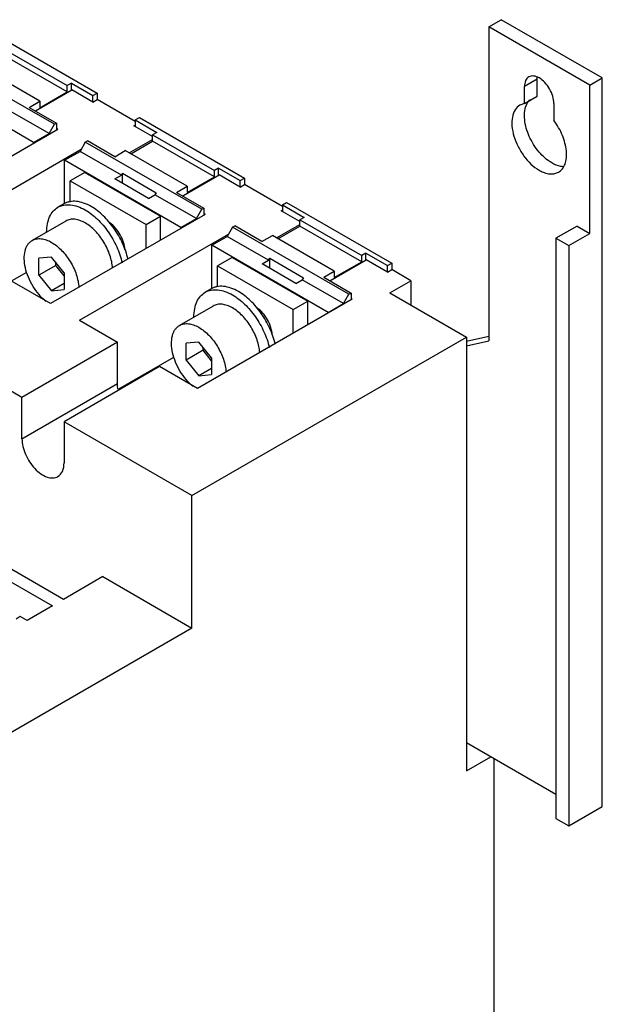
# Model space of a CAD drawing. Header units: millimetres. Extents: x 57 to 443, y 127 to 572.
# Tile 4 of 5: x 345 to 443, y 275 to 441. Entities that reach past the tile are written whole.
import ezdxf

# ---------------------------------------------------------------- set-up
doc = ezdxf.new("R2010")
doc.units = ezdxf.units.MM
doc.header["$LTSCALE"] = 45.402693
doc.layers.add('00_COMPONENTS_2', color=7, linetype='CONTINUOUS')
doc.layers.add('00_COMPONENTS_4', color=7, linetype='CONTINUOUS')

msp = doc.modelspace()

# ---------------------------------------------------------------- linework, layer by layer
at = {"layer": '00_COMPONENTS_2', "color": 7, "linetype": 'Continuous'}
for p, q in [((340.45, 438.51), (358.1, 428.32)), ((342.66, 435.6), (353.06, 429.6)), ((350.92, 423.08), (331.36, 434.36)), ((353.06, 428.53), (342.66, 434.53)), ((348.46, 426.94), (338.07, 432.94)), ((347.42, 420.02), (327.86, 431.31)), ((353.77, 430), (353.06, 429.6)), ((353.06, 428.53), (353.06, 429.6)), ((353.77, 428.8), (353.77, 430)), ((353.77, 430), (357.39, 427.91)), ((348.46, 425.87), (353.06, 428.53)), ((357.39, 427.91), (358.1, 428.32)), ((357.39, 426.81), (357.39, 427.91)), ((358.1, 428.32), (358.1, 427.22)), ((350.02, 421.52), (343.07, 425.53)), ((346.69, 425.92), (348.46, 426.94)), ((346.69, 425.92), (351.27, 423.28)), ((348.46, 426.94), (348.46, 425.87)), ((364.49, 423.81), (365.2, 424.22)), ((364.49, 423.81), (364.49, 422.71)), ((364.49, 423.81), (368.12, 421.72)), ((365.2, 424.22), (382.85, 414.03)), ((350.02, 421.52), (350.92, 423.08)), ((350.92, 423.08), (351.27, 423.28)), ((351.27, 423.28), (351.27, 422.07)), ((347.42, 420.02), (350.02, 421.52)), ((368.12, 421.72), (367.41, 421.31)), ((367.41, 420.24), (367.41, 421.31)), ((367.41, 421.31), (377.81, 415.31)), ((347.42, 420.02), (347.42, 419.85)), ((356.11, 420.08), (355.22, 418.52)), ((356.11, 420.08), (356.47, 420.28)), ((375.67, 408.79), (356.11, 420.08)), ((361.05, 417.63), (356.47, 420.28)), ((363.74, 418.12), (367.41, 420.24)), ((377.81, 414.24), (367.41, 420.24)), ((352.61, 417.02), (355.22, 418.52)), ((362.17, 414.51), (355.22, 418.52)), ((361.05, 417.63), (362.82, 418.66)), ((373.21, 412.65), (362.82, 418.66)), ((352.61, 409.73), (352.61, 417.02)), ((372.16, 405.73), (352.61, 417.02)), ((378.51, 415.72), (377.81, 415.31)), ((378.51, 414.52), (378.51, 415.72)), ((378.51, 415.72), (382.14, 413.62)), ((356.03, 414.96), (353.58, 413.55)), ((356.03, 414.96), (368.76, 407.62)), ((361.08, 413.88), (362.17, 414.51)), ((366.74, 410.62), (361.08, 413.88)), ((362.17, 414.51), (362.36, 414.84)), ((362.36, 413.15), (362.36, 414.84)), ((362.36, 414.84), (368.01, 411.57)), ((373.21, 411.58), (377.81, 414.24)), ((377.81, 414.24), (377.81, 415.31)), ((382.14, 413.62), (382.85, 414.03)), ((382.85, 414.03), (382.85, 412.93)), ((353.58, 410.01), (353.58, 413.55)), ((353.58, 413.55), (366.31, 406.2)), ((371.44, 411.63), (373.21, 412.65)), ((373.21, 412.65), (373.21, 411.58)), ((382.14, 412.52), (382.14, 413.62)), ((366.74, 410.62), (367.82, 411.24)), ((368.01, 411.57), (367.82, 411.24)), ((374.77, 407.23), (367.82, 411.24)), ((371.44, 411.63), (376.02, 408.99)), ((352.5, 409.7), (351.51, 409.13)), ((375.67, 408.79), (376.02, 408.99)), ((376.02, 408.99), (376.02, 407.78)), ((389.24, 409.52), (389.95, 409.93)), ((389.24, 409.52), (389.24, 408.42)), ((389.24, 409.52), (392.87, 407.43)), ((389.95, 409.93), (407.6, 399.74)), ((366.31, 406.2), (368.76, 407.62)), ((368.76, 403.59), (368.76, 407.62)), ((372.16, 405.73), (374.77, 407.23)), ((374.77, 407.23), (375.67, 408.79)), ((392.87, 407.43), (392.16, 407.02)), ((352.85, 406.81), (347.19, 403.55)), ((366.31, 402.18), (366.31, 406.2)), ((372.16, 405.73), (372.16, 405.56)), ((380.86, 405.79), (379.96, 404.23)), ((380.86, 405.79), (381.22, 405.99)), ((400.41, 394.5), (380.86, 405.79)), ((385.8, 403.35), (381.22, 405.99)), ((388.49, 403.83), (392.16, 405.95)), ((392.16, 407.02), (402.56, 401.02)), ((392.16, 405.95), (392.16, 407.02)), ((402.56, 399.95), (392.16, 405.95)), ((377.36, 402.73), (379.96, 404.23)), ((386.92, 400.22), (379.96, 404.23)), ((385.8, 403.35), (387.57, 404.37)), ((397.96, 398.37), (387.57, 404.37)), ((396.91, 391.44), (377.36, 402.73)), ((377.36, 395.44), (377.36, 402.73)), ((350.44, 400.75), (348.32, 400.56)), ((352.56, 398.1), (350.44, 400.75)), ((380.78, 400.68), (378.33, 399.26)), ((380.78, 400.68), (393.51, 393.33)), ((403.26, 401.43), (402.56, 401.02)), ((402.56, 399.95), (402.56, 401.02)), ((403.26, 401.43), (406.89, 399.33)), ((403.26, 400.23), (403.26, 401.43)), ((348.32, 397.73), (348.32, 400.56)), ((351.15, 399.36), (348.32, 397.73)), ((351.15, 399.36), (351.15, 399.86)), ((352.56, 397.61), (351.15, 399.36)), ((378.33, 399.26), (391.06, 391.92)), ((378.33, 395.72), (378.33, 399.26)), ((385.83, 399.59), (386.92, 400.22)), ((391.49, 396.33), (385.83, 399.59)), ((386.92, 400.22), (387.11, 400.55)), ((387.11, 400.55), (392.76, 397.28)), ((387.11, 398.86), (387.11, 400.55)), ((397.96, 397.3), (402.56, 399.95)), ((406.89, 399.33), (407.6, 399.74)), ((406.89, 398.23), (406.89, 399.33)), ((407.6, 399.74), (407.6, 398.64)), ((348.32, 397.73), (350.45, 395.09)), ((352.56, 398.1), (352.56, 395.28)), ((396.19, 397.35), (397.96, 398.37)), ((396.19, 397.35), (400.77, 394.7)), ((397.96, 398.37), (397.96, 397.3)), ((352.56, 396.31), (350.45, 395.09)), ((391.49, 396.33), (392.57, 396.95)), ((392.76, 397.28), (392.57, 396.95)), ((399.52, 392.94), (392.57, 396.95)), ((350.45, 395.09), (352.56, 395.28)), ((377.25, 395.41), (376.26, 394.84)), ((399.52, 392.94), (400.41, 394.5)), ((400.41, 394.5), (400.77, 394.7)), ((400.77, 394.7), (400.77, 393.54)), ((377.6, 392.52), (371.94, 389.26)), ((391.06, 391.92), (393.51, 393.33)), ((393.51, 389.34), (393.51, 393.33)), ((396.91, 391.44), (399.52, 392.94)), ((391.06, 387.93), (391.06, 391.92)), ((396.91, 391.44), (396.91, 391.31)), ((375.19, 386.46), (373.07, 386.27)), ((373.07, 383.44), (373.07, 386.27)), ((377.31, 383.82), (375.19, 386.46)), ((375.9, 385.08), (373.07, 383.44)), ((375.9, 385.08), (375.9, 385.58)), ((377.31, 383.32), (375.9, 385.08)), ((373.07, 383.44), (375.19, 380.8)), ((377.31, 383.82), (377.31, 380.99)), ((377.31, 382.02), (375.19, 380.8)), ((375.19, 380.8), (377.31, 380.99))]:
    msp.add_line(p, q, dxfattribs=at)
for points, knots in [([(349.61, 404.97), (349.61, 405.43), (349.69, 406.3), (350.05, 407.51), (350.65, 408.48), (351.21, 408.95), (351.51, 409.13)], [0, 0, 0, 0, 0.289492, 0.548629, 0.781932, 1, 1, 1, 1]), ([(351.51, 409.13), (351.66, 409.21), (351.98, 409.36), (352.68, 409.56), (353.67, 409.58), (354.9, 409.29), (355.7, 408.91), (356.1, 408.67)], [0, 0, 0, 0, 0.108164, 0.218364, 0.451369, 0.710409, 1, 1, 1, 1]), ([(357.09, 409.25), (356.69, 409.48), (355.89, 409.86), (354.66, 410.16), (353.67, 410.13), (352.97, 409.94), (352.65, 409.79), (352.5, 409.7)], [0, 0, 0, 0, 0.289588, 0.548628, 0.781634, 0.891835, 1, 1, 1, 1]), ([(363.29, 400.37), (363.08, 401.29), (362.45, 403.1), (361.03, 405.58), (359.25, 407.7), (357.83, 408.82), (357.09, 409.25)], [0, 0, 0, 0, 0.253109, 0.515457, 0.769639, 1, 1, 1, 1]), ([(356.1, 408.67), (356.84, 408.25), (358.26, 407.13), (360.04, 405.01), (361.46, 402.52), (362.09, 400.71), (362.3, 399.8)], [0, 0, 0, 0, 0.230357, 0.484538, 0.746888, 1, 1, 1, 1]), ([(356.1, 406.49), (355.81, 406.65), (355.25, 406.92), (354.37, 407.13), (353.56, 407.11), (353.06, 406.94), (352.85, 406.81)], [0, 0, 0, 0, 0.289805, 0.549046, 0.782229, 1, 1, 1, 1]), ([(360.68, 398.92), (360.66, 399.28), (360.56, 400.01), (360.15, 401.5), (359.3, 403.3), (358.11, 404.88), (356.99, 405.91), (356.4, 406.32), (356.1, 406.49)], [0, 0, 0, 0, 0.116995, 0.241847, 0.504378, 0.764532, 0.886594, 1, 1, 1, 1]), ([(362.77, 401.97), (362.75, 402.39), (362.57, 403.27), (362.02, 404.51), (361.24, 405.63), (360.58, 406.25), (360.23, 406.49)], [0, 0, 0, 0, 0.238054, 0.497777, 0.7587, 1, 1, 1, 1]), ([(349.48, 393.28), (349.06, 393.63), (348.27, 394.43), (347.28, 395.81), (346.5, 397.33), (346, 398.9), (345.8, 400.4), (345.9, 401.57), (346.16, 402.36), (346.43, 402.85), (346.77, 403.25), (347.05, 403.46), (347.19, 403.55)], [0, 0, 0, 0, 0.138283, 0.284336, 0.431386, 0.572513, 0.701703, 0.815062, 0.865718, 0.912786, 0.957132, 1, 1, 1, 1]), ([(347.19, 403.55), (347.41, 403.67), (347.9, 403.85), (348.72, 403.87), (349.59, 403.66), (350.16, 403.39), (350.44, 403.22)], [0, 0, 0, 0, 0.217769, 0.45095, 0.710193, 1, 1, 1, 1]), ([(350.44, 403.22), (350.74, 403.05), (351.33, 402.64), (352.45, 401.61), (353.65, 400.03), (354.5, 398.23), (354.9, 396.75), (355, 396.01), (355.03, 395.66)], [0, 0, 0, 0, 0.113403, 0.235462, 0.495612, 0.758145, 0.883001, 1, 1, 1, 1]), ([(381.84, 394.96), (381.44, 395.19), (380.63, 395.57), (379.4, 395.87), (378.42, 395.84), (377.72, 395.65), (377.4, 395.5), (377.25, 395.41)], [0, 0, 0, 0, 0.289588, 0.548628, 0.781634, 0.891835, 1, 1, 1, 1]), ([(374.36, 390.68), (374.36, 391.14), (374.44, 392.02), (374.8, 393.22), (375.4, 394.19), (375.96, 394.67), (376.26, 394.84)], [0, 0, 0, 0, 0.289492, 0.548629, 0.781932, 1, 1, 1, 1]), ([(376.26, 394.84), (376.41, 394.93), (376.73, 395.08), (377.43, 395.27), (378.41, 395.3), (379.64, 395), (380.45, 394.62), (380.85, 394.39)], [0, 0, 0, 0, 0.108164, 0.218364, 0.451369, 0.710409, 1, 1, 1, 1]), ([(380.85, 394.39), (381.58, 393.96), (383, 392.85), (384.78, 390.73), (386.19, 388.26), (386.83, 386.46), (387.04, 385.55)], [0, 0, 0, 0, 0.230285, 0.484357, 0.74669, 1, 1, 1, 1]), ([(388.03, 386.12), (387.82, 387.03), (387.18, 388.83), (385.77, 391.31), (383.99, 393.42), (382.57, 394.53), (381.84, 394.96)], [0, 0, 0, 0, 0.253307, 0.515638, 0.769711, 1, 1, 1, 1]), ([(380.85, 392.2), (380.56, 392.37), (380, 392.64), (379.12, 392.85), (378.31, 392.83), (377.81, 392.65), (377.6, 392.52)], [0, 0, 0, 0, 0.289805, 0.549046, 0.782229, 1, 1, 1, 1]), ([(385.43, 384.68), (385.41, 385.03), (385.3, 385.76), (384.89, 387.24), (384.04, 389.03), (382.85, 390.6), (381.74, 391.62), (381.15, 392.03), (380.85, 392.2)], [0, 0, 0, 0, 0.117275, 0.242285, 0.504817, 0.764736, 0.886677, 1, 1, 1, 1]), ([(387.52, 387.68), (387.5, 388.1), (387.32, 388.98), (386.77, 390.23), (385.99, 391.34), (385.33, 391.96), (384.98, 392.2)], [0, 0, 0, 0, 0.238054, 0.497777, 0.7587, 1, 1, 1, 1]), ([(374.23, 378.99), (373.81, 379.34), (373.02, 380.14), (372.03, 381.52), (371.25, 383.05), (370.75, 384.61), (370.54, 386.11), (370.65, 387.28), (370.91, 388.07), (371.18, 388.56), (371.52, 388.97), (371.8, 389.17), (371.94, 389.26)], [0, 0, 0, 0, 0.138283, 0.284336, 0.431386, 0.572513, 0.701703, 0.815062, 0.865718, 0.912786, 0.957132, 1, 1, 1, 1]), ([(371.94, 389.26), (372.16, 389.38), (372.65, 389.56), (373.47, 389.58), (374.34, 389.37), (374.91, 389.1), (375.19, 388.94)], [0, 0, 0, 0, 0.217769, 0.45095, 0.710193, 1, 1, 1, 1]), ([(375.19, 388.94), (375.49, 388.76), (376.08, 388.35), (377.19, 387.34), (378.38, 385.77), (379.23, 383.98), (379.64, 382.5), (379.75, 381.77), (379.77, 381.41)], [0, 0, 0, 0, 0.11332, 0.235257, 0.495172, 0.757707, 0.882721, 1, 1, 1, 1])]:
    msp.add_open_spline(points, degree=3, knots=knots, dxfattribs=at)
at = {"layer": '00_COMPONENTS_4', "color": 7, "linetype": 'Continuous'}
for p, q in [((423.91, 439.44), (426.03, 440.66)), ((443, 430.86), (426.03, 440.66)), ((423.91, 439.44), (423.91, 386.69)), ((440.88, 429.64), (423.91, 439.44)), ((432.04, 430.66), (429.92, 429.43)), ((432.04, 427.78), (432.04, 430.66)), ((440.88, 429.64), (443, 430.86)), ((443, 308.39), (443, 430.86)), ((347.73, 425.32), (353.85, 428.85)), ((357.39, 426.81), (353.85, 428.85)), ((429.92, 426.56), (429.92, 429.43)), ((440.88, 404.73), (440.88, 429.64)), ((357.39, 426.81), (358.1, 427.22)), ((364.49, 423.53), (358.1, 427.22)), ((429.92, 426.56), (432.04, 427.78)), ((429.92, 426.56), (429.15, 426.29)), ((434.87, 426.58), (434.87, 423.7)), ((351.5, 422.21), (325.52, 407.2)), ((351.5, 422.21), (351.27, 422.34)), ((364.29, 422.83), (364.49, 422.95)), ((367.41, 421.02), (364.29, 422.83)), ((363.48, 418.27), (367.41, 420.54)), ((330.36, 404.41), (355.42, 418.88)), ((372.48, 411.03), (378.6, 414.56)), ((382.14, 412.52), (378.6, 414.56)), ((434.87, 414.76), (435.65, 415.03)), ((382.14, 412.52), (382.85, 412.93)), ((389.24, 409.24), (382.85, 412.93)), ((376.25, 407.92), (350.27, 392.92)), ((376.25, 407.92), (376.02, 408.05)), ((389.04, 408.54), (389.24, 408.66)), ((392.16, 406.73), (389.04, 408.54)), ((388.23, 403.98), (392.16, 406.25)), ((438.76, 405.96), (435.22, 403.92)), ((438.76, 405.96), (440.88, 404.73)), ((355.11, 390.12), (380.17, 404.59)), ((435.22, 403.92), (437.35, 402.69)), ((435.22, 403.92), (435.22, 306.35)), ((437.35, 402.69), (440.88, 404.73)), ((437.35, 402.69), (437.35, 305.12)), ((397.23, 396.75), (403.34, 400.28)), ((406.89, 398.23), (403.34, 400.28)), ((336.98, 392.88), (346.26, 398.24)), ((406.89, 398.23), (407.6, 398.64)), ((410.83, 396.77), (407.6, 398.64)), ((256.16, 396.63), (350.61, 342.09)), ((350.27, 392.92), (343.83, 396.63)), ((407.29, 394.73), (410.83, 396.77)), ((410.83, 396.77), (410.83, 392.69)), ((407.29, 394.73), (420.16, 387.3)), ((400.97, 393.65), (374.98, 378.65)), ((400.97, 393.65), (400.77, 393.76)), ((355.11, 390.12), (361.51, 386.42)), ((345.46, 377.16), (327.78, 387.36)), ((423.91, 387.42), (420.16, 386.56)), ((361.51, 386.42), (345.46, 377.16)), ((361.51, 379.48), (361.51, 386.42)), ((374.02, 360.66), (420.16, 387.3)), ((420.16, 387.3), (420.16, 314.37)), ((420.16, 385.82), (423.91, 386.69)), ((361.73, 378.59), (371.01, 383.95)), ((368.58, 382.34), (352.53, 373.07)), ((374.98, 378.65), (368.58, 382.34)), ((345.46, 370.22), (361.51, 379.48)), ((345.46, 370.22), (345.46, 377.16)), ((374.02, 360.66), (352.53, 373.07)), ((352.53, 373.07), (352.53, 366.13)), ((374.02, 338.37), (374.02, 360.66)), ((352.43, 343.19), (330.91, 355.61)), ((359.06, 347.02), (352.43, 343.19)), ((359.06, 347.02), (374.02, 338.37)), ((350.61, 342.09), (346.36, 339.64)), ((345.18, 340.31), (344.47, 339.9)), ((346.36, 339.64), (345.18, 340.31)), ((374.02, 338.37), (308.09, 300.31)), ((420.16, 319.12), (435.22, 310.43)), ((420.16, 314.37), (424.28, 316.75)), ((424.76, 316.47), (424.76, 243.85)), ((437.35, 305.12), (443, 308.39)), ((435.22, 306.35), (437.35, 305.12))]:
    msp.add_line(p, q, dxfattribs=at)
msp.add_arc((433.28, 425.01), 3.31, 156.9498, 158.3357, dxfattribs=at)
for points, knots in [([(430.65, 431.04), (430.41, 430.9), (430, 430.39), (429.92, 429.77), (429.92, 429.43)], [0, 0, 0, 0, 0.449166, 1, 1, 1, 1]), ([(432.4, 430.86), (432.11, 431.03), (431.53, 431.27), (430.88, 431.17), (430.65, 431.04)], [0, 0, 0, 0, 0.550833, 1, 1, 1, 1]), ([(434.87, 426.58), (434.87, 426.98), (434.72, 427.84), (434.19, 429.04), (433.41, 430.1), (432.75, 430.66), (432.4, 430.86)], [0, 0, 0, 0, 0.237254, 0.500001, 0.762748, 1, 1, 1, 1]), ([(430.24, 426.3), (430.28, 426.4), (430.46, 426.76), (430.71, 427.08), (430.93, 427.27)], [0, 0, 0, 0, 0.263818, 1, 1, 1, 1]), ([(429.15, 426.29), (428.82, 426.1), (428.23, 425.5), (427.8, 424.23), (427.77, 422.7), (428.11, 421.02), (428.8, 419.31), (430.07, 417.24), (431.39, 415.93), (432.4, 415.35)], [0, 0, 0, 0, 0.087104, 0.1867, 0.304249, 0.438237, 0.582928, 0.730423, 1, 1, 1, 1]), ([(434.52, 416.58), (433.71, 417.05), (432.21, 418.4), (430.64, 420.93), (429.82, 423.64), (429.92, 425.49), (430.21, 426.23)], [0, 0, 0, 0, 0.250652, 0.526817, 0.787604, 1, 1, 1, 1]), ([(435.65, 415.03), (435.89, 415.17), (436.35, 415.57), (436.79, 416.42), (437.01, 417.46), (436.99, 419.1), (436.39, 421.31), (435.45, 422.94), (434.87, 423.7)], [0, 0, 0, 0, 0.088582, 0.185025, 0.294319, 0.417792, 0.698903, 1, 1, 1, 1]), ([(436.49, 415.95), (436.33, 415.96), (435.64, 416.03), (434.98, 416.31), (434.52, 416.58)], [0, 0, 0, 0, 0.227833, 1, 1, 1, 1]), ([(432.4, 415.35), (432.61, 415.23), (433.37, 414.85), (434.26, 414.66), (434.87, 414.76)], [0, 0, 0, 0, 0.282637, 1, 1, 1, 1]), ([(361.61, 378.46), (361.59, 378.55), (361.54, 378.89), (361.51, 379.23), (361.51, 379.48)], [0, 0, 0, 0, 0.260083, 1, 1, 1, 1]), ([(345.46, 370.22), (345.46, 369.32), (345.95, 367.47), (347.22, 365.51), (348.57, 364.31), (349.61, 363.74), (350.62, 363.54), (351.24, 363.7), (351.49, 363.85)], [0, 0, 0, 0, 0.269896, 0.561324, 0.695464, 0.813142, 0.912854, 1, 1, 1, 1]), ([(351.49, 363.85), (351.83, 364.04), (352.41, 364.77), (352.53, 365.66), (352.53, 366.13)], [0, 0, 0, 0, 0.449158, 1, 1, 1, 1])]:
    msp.add_open_spline(points, degree=3, knots=knots, dxfattribs=at)
msp.add_open_spline([(432.04, 430.66), (432.04, 430.77), (432.05, 430.89), (432.06, 431.01)], degree=3, dxfattribs=at)

doc.saveas('drawing.dxf')
